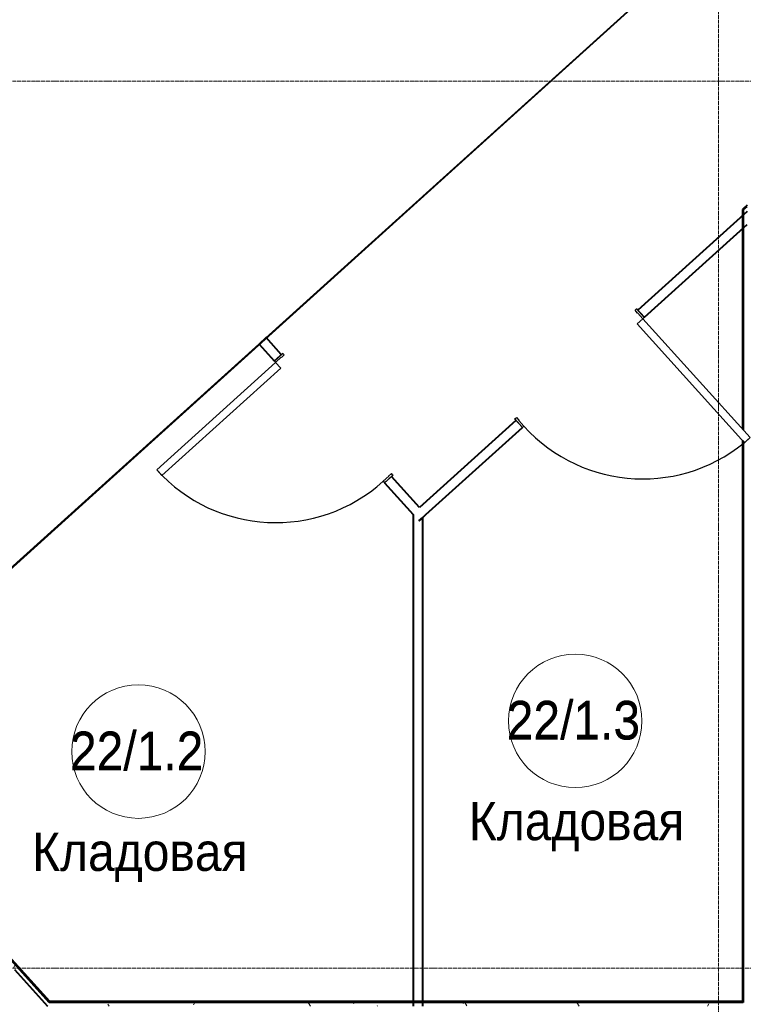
# Model space of a CAD drawing. Header units: millimetres. Extents: x 5617 to 106325, y 7718 to 157246.
# Tile 12 of 53: x 34451 to 38243, y 77410 to 82573. Entities that reach past the tile are written whole.
import ezdxf

# ---------------------------------------------------------------- set-up
doc = ezdxf.new("R2010")
doc.units = ezdxf.units.MM
doc.linetypes.add('ADSK_Линия сетки', pattern=[25, 20, -2.5, 0, -2.5])
doc.linetypes.add('Линия сетки', pattern=[25, 20, -2.5, 0, -2.5])
for name, color, linetype, lineweight in [('Двери', 7, 'Continuous', 18), ('Каркас_Импост', 7, 'Continuous', 30), ('Марки помещений', 7, 'Continuous', 20), ('Монтажный зазор', 7, 'Continuous', 30), ('Оси', 7, 'Continuous', 9), ('Панель', 7, 'Continuous', 30), ('Стены разрез', 7, 'Continuous', 40), ('Стены штриховка', 7, 'Continuous', 40)]:
    doc.layers.add(name, color=color, linetype=linetype, lineweight=lineweight)
doc.styles.add('Arial_3', font='arial.ttf', dxfattribs={"width": 0.9, "height": 200})
pattern_1 = [(0, (0, 0), (406.4, 101.6), [33.528, -271.272, 33.528, -271.272, -1625.6]), (0, (0, 0), (406.4, 101.6), [-609.6, 33.528, -576.072, 33.528, -271.272, -711.2]), (0, (0, 0), (406.4, 101.6), [-1524, 33.528, -169.672, 33.528, -474.472]), (120, (152.4, 50.8), (-291.18818, 301.15272), [33.528, -271.272, 33.528, -271.272, -1625.6]), (120, (152.4, 50.8), (-291.18818, 301.15272), [-609.6, 33.528, -576.072, 33.528, -271.272, -711.2]), (120, (152.4, 50.8), (-291.18818, 301.15272), [-1524, 33.528, -169.672, 33.528, -474.472]), (240, (203.2, 254), (-115.21182, -402.75272), [33.528, -271.272, 33.528, -271.272, -1625.6]), (240, (203.2, 254), (-115.21182, -402.75272), [-609.6, 33.528, -576.072, 33.528, -271.272, -711.2]), (240, (203.2, 254), (-115.21182, -402.75272), [-1524, 33.528, -169.672, 33.528, -474.472])]

# ---------------------------------------------------------------- blocks, each defined once
blk = doc.blocks.new('101_Дверь_Однопольная - _ПЧ_800х2000_Кладовая_Л-4170134-МКСС_LB01_-7_650__Кабельные конструкции_Лотки_1')
at = {"layer": 'Каркас_Импост', "color": 253, "true_color": 0xaaaaaa}
for p, q in [((-420, 25), (-430, 25)), ((-430, 25), (-430, -35)), ((-420, -15), (-420, 25)), ((430, 25), (420, 25)), ((420, 25), (420, -15)), ((430, -35), (430, 25)), ((-430, -35), (-419, -35)), ((-419, -15), (-420, -15)), ((-419, -35), (-419, -15)), ((420, -15), (419, -15)), ((419, -15), (419, -35)), ((419, -35), (430, -35))]:
    blk.add_line(p, q, dxfattribs=at)
at = {"layer": 'Монтажный зазор', "color": 253, "true_color": 0xaaaaaa}
for p, q in [((-430, 25), (-431, 25)), ((-431, 25), (-431, -35)), ((-430, -35), (-430, 25)), ((431, 25), (430, 25)), ((430, 25), (430, -35)), ((431, -35), (431, 25)), ((-431, -35), (-430, -35)), ((430, -35), (431, -35))]:
    blk.add_line(p, q, dxfattribs=at)
at = {"layer": 'Панель', "color": 253, "true_color": 0xaaaaaa}
for p, q in [((420, 865), (380, 865)), ((380, 865), (380, 25)), ((420, 25), (420, 865)), ((380, 25), (420, 25))]:
    blk.add_line(p, q, dxfattribs=at)
blk.add_arc((420, 25), 840, 90, 180, dxfattribs=at)
blk = doc.blocks.new('101_Дверь_Однопольная - _ПЧ_800х2000_Кладовая_Пр-4169783-МКСС_LB01_-7_650__Кабельные конструкции_Лотки_1')
at = {"layer": 'Каркас_Импост', "color": 253, "true_color": 0xaaaaaa}
for p, q in [((-430, 25), (-420, 25)), ((-430, -35), (-430, 25)), ((-420, 25), (-420, -15)), ((420, 25), (430, 25)), ((420, -15), (420, 25)), ((430, 25), (430, -35)), ((-419, -35), (-430, -35)), ((-420, -15), (-419, -15)), ((-419, -15), (-419, -35)), ((419, -15), (420, -15)), ((419, -35), (419, -15)), ((430, -35), (419, -35))]:
    blk.add_line(p, q, dxfattribs=at)
at = {"layer": 'Монтажный зазор', "color": 253, "true_color": 0xaaaaaa}
for p, q in [((-431, 25), (-430, 25)), ((-431, -35), (-431, 25)), ((-430, 25), (-430, -35)), ((430, -35), (430, 25)), ((430, 25), (431, 25)), ((431, 25), (431, -35)), ((-430, -35), (-431, -35)), ((431, -35), (430, -35))]:
    blk.add_line(p, q, dxfattribs=at)
at = {"layer": 'Панель', "color": 253, "true_color": 0xaaaaaa}
for p, q in [((-420, 865), (-380, 865)), ((-420, 25), (-420, 865)), ((-380, 865), (-380, 25)), ((-380, 25), (-420, 25))]:
    blk.add_line(p, q, dxfattribs=at)
blk.add_arc((-420, 25), 840, 0, 90, dxfattribs=at)
blk = doc.blocks.new('135_SLK_GD_AR_rvt-1-МКСС_LB01_-7_650__Кабельные конструкции_Лотки_1')
at = {"layer": 'Стены разрез', "lineweight": 9, "true_color": 0xaaaaaa}
h = blk.add_hatch(dxfattribs=at)
h.set_pattern_fill('FP_4', color=253, style=0, pattern_type=2)
h.set_pattern_definition(pattern_1)
h.paths.add_polyline_path([(2483.6, 77400), (2510.5, 77400), (1269.5, 78773.5), (1254.7, 78760), (2431.8, 77457.2)])
h = blk.add_hatch(dxfattribs=at)
h.set_pattern_fill('FP_4', color=253, style=0, pattern_type=2)
h.set_pattern_definition(pattern_1)
h.paths.add_polyline_path([(6150, 77400), (6150, 77420), (2492.4, 77420), (2510.5, 77400), (5189.4, 77400)])
at = {"layer": 'Стены разрез', "color": 253, "true_color": 0xaaaaaa}
for p, q in [((7190, 84123), (1269.5, 78773.5)), ((1274.5, 78775.3), (7190, 84120.3)), ((6130, 81581.6), (6125, 81577.1)), ((6125, 81577.1), (6125, 80427.6)), ((6150, 81599.7), (6130, 81581.6)), ((6150, 81566), (5578.1, 81049.3)), ((5611.6, 81012.2), (6150, 81498.6)), ((3629, 80905.4), (3591.9, 80871.9)), ((3708.8, 80817.1), (3629, 80905.4)), ((3591.9, 80871.9), (3671.7, 80783.6)), ((4938.5, 80471.4), (4433.5, 80015)), ((4467, 79977.9), (4972, 80434.3)), ((6125, 80367.9), (6125, 77425)), ((4433.5, 80015), (4286.7, 80177.5)), ((4249.6, 80144), (4400, 79977.5)), ((4400, 79977.5), (4400, 77400)), ((4450, 79962.6), (4467, 79977.9)), ((4450, 77400), (4450, 79962.6)), ((2494.7, 77425), (1274.5, 78775.3)), ((2309.9, 77592.2), (2483.6, 77400)), ((6125, 77425), (2494.7, 77425))]:
    blk.add_line(p, q, dxfattribs=at)
at = {"layer": 'Стены штриховка', "color": 253, "true_color": 0xaaaaaa}
for p, q in [((6130, 81574.9), (6150, 81593)), ((6130, 81574.9), (6130, 80422.1)), ((6130, 80362.4), (6130, 77425)), ((4429.9, 79944.4), (4450, 79962.6)), ((4450, 79962.6), (4429.9, 79944.4)), ((2492.4, 77420), (1270.8, 78772)), ((2499.2, 77420), (2492.4, 77420)), ((6130, 77420), (2499.2, 77420)), ((6130, 77425), (6130, 77420))]:
    blk.add_line(p, q, dxfattribs=at)
at = {"layer": 'Двери', "color": 253, "lineweight": 18, "true_color": 0xaaaaaa}
for name, p, rotation in [('101_Дверь_Однопольная - _ПЧ_800х2000_Кладовая_Пр-4169783-МКСС_LB01_-7_650__Кабельные конструкции_Лотки_1', (5275.1, 80741.8), 222.1000000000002), ('101_Дверь_Однопольная - _ПЧ_800х2000_Кладовая_Л-4170134-МКСС_LB01_-7_650__Кабельные конструкции_Лотки_1', (3979.2, 80480.6), 132.1000000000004)]:
    blk.add_blockref(name, p, dxfattribs=dict(at, rotation=rotation))
blk = doc.blocks.new('050_Марка_Помещение - Номер Имя-620204-МКСС_LB01_-7_650__Кабельные конструкции_Лотки_1')
at = {"layer": 'Марки помещений'}
blk.add_circle((0, 0), 3.5, dxfattribs=at)

msp = doc.modelspace()

# ---------------------------------------------------------------- linework, layer by layer
at = {"layer": 'Оси', "linetype": 'Линия сетки'}
msp.add_line((38113.4, 46634.3), (38113.4, 89250.3), dxfattribs=at)
at = {"layer": 'Оси', "linetype": 'ADSK_Линия сетки'}
for p, q in [((91811.2, 82250), (28430.3, 82250)), ((91811.2, 77600), (28430.6, 77600))]:
    msp.add_line(p, q, dxfattribs=at)

# ---------------------------------------------------------------- block references
at = {"lineweight": 5}
msp.add_blockref('135_SLK_GD_AR_rvt-1-МКСС_LB01_-7_650__Кабельные конструкции_Лотки_1', (32113.4, 0), dxfattribs=at)
at = {"layer": 'Марки помещений', "xscale": 99.99999999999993, "yscale": 99.99999999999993, "zscale": 99.99999999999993}
for p in [(37362.5, 78896.1), (35073.4, 78735.1)]:
    msp.add_blockref('050_Марка_Помещение - Номер Имя-620204-МКСС_LB01_-7_650__Кабельные конструкции_Лотки_1', p, dxfattribs=at)

# ---------------------------------------------------------------- texts
at = {"layer": 'Марки помещений', "lineweight": 9, "char_height": 200, "attachment_point": 1, "style": 'Arial_3'}
for s, insert, width in [('22/1.3', (37003.6, 78997.8), 865.822), ('22/1.3', (37003.8, 79001.3), 865.822), ('22/1.2', (34714.5, 78836.8), 865.822), ('22/1.2', (34714.7, 78840.3), 865.822), ('Кладовая', (36805, 78470.5), 1392.531), ('Кладовая', (34516, 78309.5), 1392.531)]:
    msp.add_mtext(s, dxfattribs=dict(at, insert=insert, width=width))

doc.saveas('drawing.dxf')
